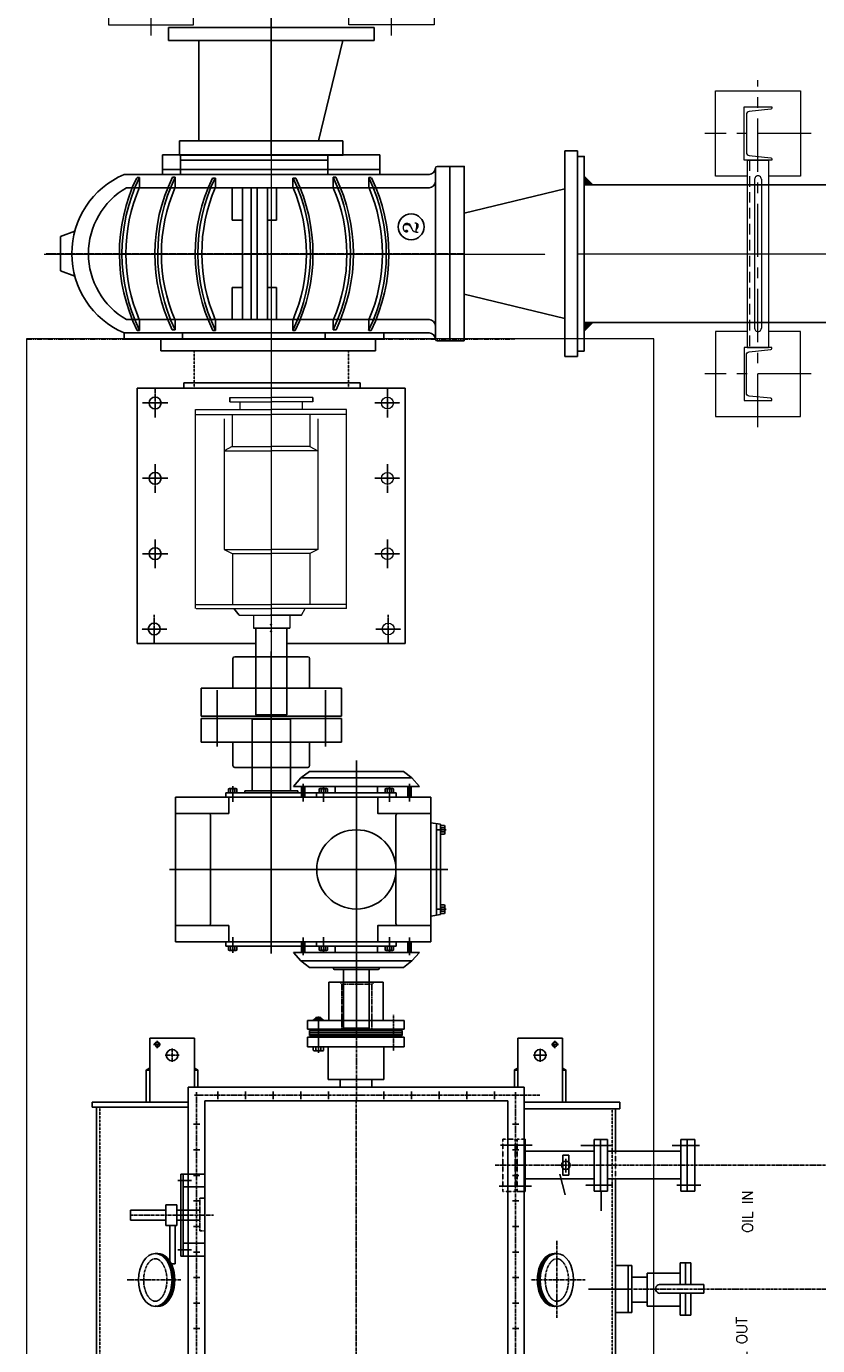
# Model space of a CAD drawing. Header units: inches. Extents: x -4968858 to -265257, y -220693 to 1871410.
# Tile 59 of 225: x -2011687 to -2009827, y 981075 to 984175. Entities that reach past the tile are written whole.
import ezdxf

# ---------------------------------------------------------------- set-up
doc = ezdxf.new("R2010")
doc.units = ezdxf.units.IN
doc.header["$MEASUREMENT"] = 0
doc.header["$PDSIZE"] = 0.25
for name, pattern in [('CENTER', [2, 1.25, -0.25, 0.25, -0.25]), ('CENTER2', [1.125, 0.75, -0.125, 0.125, -0.125]), ('CL-1', [1.25, 1, -0.125, 0, -0.125]), ('CONTINOUS', [0]), ('DASHED', [0.75, 0.5, -0.25]), ('HIDDEN', [0.375, 0.25, -0.125]), ('PHANTOM2', [1.25, 0.625, -0.125, 0.125, -0.125, 0.125, -0.125])]:
    doc.linetypes.add(name, pattern=pattern)
for name, color, linetype, lineweight in [('01_Pipe Support', 31, 'Continuous', 13), ('01_WALL', 54, 'Continuous', 15), ('CENTER', 1, 'CL-1', 13)]:
    doc.layers.add(name, color=color, linetype=linetype, lineweight=lineweight)
for name, color, linetype in [('1', 1, 'Continuous'), ('12.BASLPIPE', 96, 'Continuous'), ('2', 1, 'Continuous'), ('Layer1', 2, 'HIDDEN'), ('MOTOR', 62, 'Continuous'), ('PUMP', 4, 'Continuous'), ('stiffnen2', 225, 'Continuous')]:
    doc.layers.add(name, color=color, linetype=linetype)
doc.styles.add('ROMANS', font='romans.shx', dxfattribs={"width": 0.8})
doc.styles.add('ROMANT', font='ROMANT.SHX')

# ---------------------------------------------------------------- blocks, each defined once
blk = doc.blocks.new('500PST-TV')
h = blk.add_hatch()
h.set_pattern_fill('ANSI31', color=256, style=0)
h.set_pattern_definition([(135, (-14124.00146, -11302.66111), (0.08838834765, 0.08838834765), [])])
h.paths.add_polyline_path([(-201.5, 485.9), (-196.7, 485.9), (-201.5, 493.9)])
h = blk.add_hatch()
h.set_pattern_fill('ANSI31', color=256, style=0)
h.set_pattern_definition([(225, (-14124.00146, 12169.40942), (0.08838834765, -0.08838834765), [])])
h.paths.add_polyline_path([(-201.5, 380.9), (-196.7, 380.9), (-201.5, 372.9)])
h = blk.add_hatch()
h.set_pattern_fill('ANSI31', color=256, style=0)
h.set_pattern_definition([(135, (-14124.00146, -12167.66111), (0.08838834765, 0.08838834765), [])])
h.paths.add_polyline_path([(-201.5, -379.1), (-196.7, -379.1), (-201.5, -371.1)])
h = blk.add_hatch()
h.set_pattern_fill('ANSI31', color=256, style=0)
h.set_pattern_definition([(225, (-14124.00146, 11304.40942), (0.08838834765, -0.08838834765), [])])
h.paths.add_polyline_path([(-201.5, -484.1), (-196.7, -484.1), (-201.5, -492.1)])
at = {"color": 7}
for p, q in [((-288.5, 620.9), (-276.5, 620.9)), ((-965.5, 610.9), (-288.5, 610.9)), ((-201.5, 493.9), (-276.5, 493.9)), ((-201.5, 485.9), (-276.5, 485.9)), ((-276.5, 485.9), (-126.5, 485.9)), ((-201.5, 485.9), (-201.5, 493.9)), ((-126.5, 380.9), (-126.5, 485.9)), ((-1012.5, 395.9), (-241.5, 395.9)), ((-241.5, 380.9), (-126.5, 380.9)), ((-201.5, 372.9), (-241.5, 372.9)), ((-273.5, 356.6), (-981.5, 356.6)), ((-273.5, 0.4), (-273.5, 356.6)), ((-273.5, 0.4), (-273.5, -355.9)), ((-260.4, 8.4), (-260.4, -6.5)), ((-260.4, 8.4), (-260.4, -6.5)), ((-260.4, -6.6), (-260.4, 8.2)), ((-260.4, -6.6), (-260.4, 8.2)), ((-273.5, -355.9), (-981.5, -355.9)), ((-201.5, -371.1), (-241.5, -371.1)), ((-1012.5, -394.1), (-241.5, -394.1)), ((-241.5, -379.1), (-126.5, -379.1)), ((-126.5, -379.1), (-126.5, -484.1)), ((-201.5, -484.1), (-276.5, -484.1)), ((-276.5, -484.1), (-126.5, -484.1)), ((-201.5, -492.1), (-276.5, -492.1)), ((-201.5, -484.1), (-201.5, -492.1)), ((-960.4, -609.1), (-456.9, -609.1)), ((-392.1, -609.1), (-292.5, -609.1)), ((-292.5, -619.1), (-276.5, -619.1))]:
    blk.add_line(p, q, dxfattribs=at)
for p, q in [((-288.5, 620.9), (-288.5, 395.9)), ((-276.5, 620.9), (-276.5, 395.9)), ((-530.4, 530.8), (-554.4, 530.8)), ((-201.5, 493.9), (-196.7, 485.9)), ((-141.5, 476.9), (-141.5, 460.4)), ((-566.9, 438.8), (-656.9, 438.8)), ((-656.9, 438.8), (-656.9, 426.1)), ((-566.9, 447.9), (-566.9, 422.3)), ((-566.3, 447.9), (-517.8, 447.9)), ((-517.8, 447.9), (-517.8, 422.3)), ((-656.9, 426.1), (-566.9, 426.1)), ((-638.5, 407.5), (-638.5, 412.5)), ((-638.5, 412.5), (-446, 412.5)), ((-542.2, 407.5), (-638.5, 407.5)), ((-638.5, 407.5), (-638.5, 356.6)), ((-623.7, 419.7), (-623.7, 388)), ((-608.5, 356.6), (-608.5, 407.5)), ((-566.3, 422.3), (-517.8, 422.3)), ((-542.2, 407.5), (-446, 407.5)), ((-476, 356.6), (-476, 407.5)), ((-460.7, 419.7), (-460.7, 388)), ((-446, 407.5), (-446, 412.5)), ((-446, 407.5), (-446, 356.6)), ((-809, 368.7), (-809, 383.2)), ((-808.9, 368.4), (-808.9, 383.2)), ((-749, 368.7), (-749, 383.2)), ((-748.9, 368.4), (-748.9, 383.2)), ((-689, 368.7), (-689, 383.2)), ((-688.9, 368.4), (-688.9, 383.2)), ((-628.9, 368.4), (-628.9, 383.2)), ((-568.9, 368.4), (-568.9, 383.2)), ((-568.9, 368.4), (-568.9, 383.2)), ((-508.9, 368.4), (-508.9, 383.2)), ((-508.9, 368.4), (-508.9, 383.2)), ((-448.9, 368.4), (-448.9, 383.2)), ((-448.9, 368.4), (-448.9, 383.2)), ((-388.9, 368.4), (-388.9, 383.2)), ((-388.9, 368.4), (-388.9, 383.2)), ((-328.9, 368.4), (-328.9, 383.2)), ((-328.9, 368.4), (-328.9, 383.2)), ((-241.5, 0.4), (-241.5, 395.9)), ((-201.5, 372.9), (-201.5, 380.9)), ((-201.5, 372.9), (-196.7, 380.9)), ((-252, 325.9), (-269.5, 325.9)), ((-252, 260.9), (-269.5, 260.9)), ((-252, 195.9), (-269.5, 195.9)), ((-252, 130.9), (-269.5, 130.9)), ((-156.5, 98.6), (-156.5, 80)), ((-147.1, 101.6), (-155, 101.6)), ((-146.9, 95.3), (-155, 95.3)), ((-147, 89.4), (-147, 114.9)), ((-147, 114.9), (-124.2, 114.9)), ((-124.2, 114.9), (-124.2, 1.4)), ((-124.2, 103.8), (-120.5, 103.8)), ((-120.5, 1.2), (-120.5, 110.1)), ((-120.5, 110.1), (-108.6, 110.1)), ((-117.5, 1.2), (-117.5, 110.1)), ((-113.4, 1.2), (-113.4, 110.1)), ((-108.6, 1.2), (-108.6, 110.1)), ((-105.2, 103.8), (-108.6, 103.8)), ((-105.2, 114.9), (-105.2, 1.2)), ((-105.2, 114.9), (-85, 114.9)), ((-85, -0.9), (-85, 114.9)), ((-83, 98.3), (-80.8, 98.3)), ((-82.9, 98.6), (-82.9, 80)), ((-80.8, 98.3), (-80.8, 89.4)), ((-80.8, 94.4), (-77.7, 94.4)), ((-77.7, 95.3), (-77.7, 83.7)), ((-252, 65.9), (-269.5, 65.9)), ((-223.4, 66.8), (-148, 66.8)), ((-223.4, 66.8), (-223.4, 1.4)), ((-155.1, 77.4), (-147.1, 77.4)), ((-146.9, 83.7), (-155, 83.7)), ((-147, 1.2), (-147, 89.4)), ((-124.2, 75), (-120.5, 75)), ((-105.2, 75), (-108.6, 75)), ((-85, 65.2), (4.8, 65.2)), ((-83, 80.5), (-80.8, 80.5)), ((-80.8, 80.5), (-80.8, 89.5)), ((-80.8, 84.4), (-77.7, 84.4)), ((4.8, 65.2), (4.8, 0)), ((-223.4, 38.5), (-241.5, 38.5)), ((-241.5, 0.4), (-241.5, -394.1)), ((-223.4, -64), (-223.4, 1.4)), ((-147, 1.2), (-147, -112.5)), ((-124.2, -112.5), (-124.2, 1)), ((-120.5, -107.7), (-120.5, 1.2)), ((-117.5, -107.7), (-117.5, 1.2)), ((-113.4, -107.7), (-113.4, 1.2)), ((-108.6, -107.7), (-108.6, 1.2)), ((-105.2, -112.5), (-105.2, 1.2)), ((-85, 1.2), (-85, -112.5)), ((4.8, -62.4), (4.8, 0.1)), ((-223.4, -36.5), (-241.5, -36.5)), ((-252, -64.2), (-269.5, -64.2)), ((-223.4, -64), (-148, -64)), ((-124.2, -72.6), (-120.5, -72.6)), ((-105.2, -72.6), (-108.6, -72.6)), ((-85, -62.4), (4.8, -62.4)), ((-147, -112.5), (-124.2, -112.5)), ((-120.5, -101.4), (-124.5, -101.4)), ((-120.5, -107.7), (-108.6, -107.7)), ((-105.2, -101.4), (-108.6, -101.4)), ((-105.2, -112.5), (-85, -112.5)), ((-252, -129.2), (-269.5, -129.2)), ((-252, -194.2), (-269.5, -194.2)), ((-252, -259.2), (-269.5, -259.2)), ((-252.1, -324.6), (-269.7, -324.6)), ((-809, -381.3), (-809, -366.8)), ((-808.9, -381.6), (-808.9, -366.8)), ((-749, -381.3), (-749, -366.8)), ((-748.9, -381.6), (-748.9, -366.8)), ((-689, -381.3), (-689, -366.8)), ((-688.9, -381.6), (-688.9, -366.8)), ((-628.9, -381.6), (-628.9, -366.8)), ((-568.9, -381.6), (-568.9, -366.8)), ((-568.9, -381.6), (-568.9, -366.8)), ((-508.9, -381.6), (-508.9, -366.8)), ((-508.9, -381.6), (-508.9, -366.8)), ((-448.9, -381.6), (-448.9, -366.8)), ((-448.9, -381.6), (-448.9, -366.8)), ((-388.9, -381.6), (-388.9, -366.8)), ((-388.9, -381.6), (-388.9, -366.8)), ((-328.9, -381.6), (-328.9, -366.8)), ((-328.9, -381.6), (-328.9, -366.8)), ((-201.5, -371.1), (-201.5, -379.1)), ((-201.5, -371.1), (-196.7, -379.1)), ((-462.8, -372.9), (-462.8, -377.8)), ((-456.9, -396.5), (-456.9, -558.6)), ((-392.1, -396.5), (-392.1, -558.6)), ((-381.7, -372.9), (-381.7, -377.8)), ((-292.5, -619.1), (-292.5, -394.1)), ((-276.5, -619.1), (-276.5, -394.1)), ((-445.9, -478.4), (-494.3, -490.9)), ((-441.8, -492.2), (-409.7, -492.2)), ((-201.5, -492.1), (-196.7, -484.1)), ((-715.9, -545.3), (-715.9, -632.8)), ((-715.9, -545.3), (-715.9, -632.8)), ((-486, -575.2), (-531.9, -575.2)), ((-486, -558.6), (-486, -590.1)), ((-364.3, -558.6), (-486, -558.6)), ((-364.3, -573.9), (-486, -573.9)), ((-364.3, -558.6), (-364.3, -590.1)), ((-771, -609.3), (-771, -647.6)), ((-771, -609.3), (-771, -647.6)), ((-660.8, -609.3), (-660.8, -647.6)), ((-660.8, -609.3), (-660.8, -647.6)), ((-364.3, -590.1), (-486, -590.1)), ((-456.9, -590.1), (-456.9, -762.2)), ((-392.1, -590.1), (-392.1, -762.2)), ((-771, -638.3), (-660.8, -638.3)), ((-771, -638.3), (-660.8, -638.3)), ((-660.8, -647.6), (-771, -647.6)), ((-660.8, -647.6), (-771, -647.6)), ((-747, -683.1), (-747, -647.6)), ((-747, -683.1), (-747, -647.6)), ((-687.7, -683.1), (-687.7, -647.6)), ((-687.7, -683.1), (-687.7, -647.6)), ((-756.2, -683.1), (-756.2, -760.9)), ((-756.2, -683.1), (-717.3, -683.1)), ((-756.2, -683.1), (-756.2, -760.9)), ((-756.2, -683.1), (-717.3, -683.1)), ((-725.8, -712.9), (-725.8, -816.8)), ((-725.8, -712.9), (-725.8, -816.8)), ((-678.5, -683.1), (-717.3, -683.1)), ((-678.5, -683.1), (-717.3, -683.1)), ((-705.1, -712.9), (-705.1, -816.8)), ((-705.1, -712.9), (-705.1, -816.8)), ((-678.5, -683.1), (-678.5, -760.9)), ((-678.5, -683.1), (-678.5, -760.9)), ((-725.8, -760.9), (-777.2, -760.9)), ((-777.2, -773.4), (-777.2, -760.9)), ((-725.8, -760.9), (-777.2, -760.9)), ((-777.2, -773.4), (-777.2, -760.9)), ((-725.8, -773.4), (-777.2, -773.4)), ((-725.8, -773.4), (-777.2, -773.4)), ((-777.2, -773.4), (-777.2, -785.9)), ((-777.2, -773.4), (-777.2, -785.9)), ((-654.6, -760.9), (-705.1, -760.9)), ((-654.6, -760.9), (-705.1, -760.9)), ((-654.6, -773.4), (-705.1, -773.4)), ((-654.6, -773.4), (-705.1, -773.4)), ((-654.6, -760.9), (-654.6, -773.4)), ((-654.6, -760.9), (-654.6, -773.4)), ((-654.6, -785.9), (-654.6, -773.4)), ((-654.6, -785.9), (-654.6, -773.4)), ((-486, -762.2), (-486, -795.4)), ((-364.3, -762.2), (-486, -762.2)), ((-364.3, -762.2), (-364.3, -795.4)), ((-725.8, -785.9), (-777.2, -785.9)), ((-725.8, -785.9), (-777.2, -785.9)), ((-654.6, -785.9), (-705.1, -785.9)), ((-654.6, -785.9), (-705.1, -785.9)), ((-364.3, -777.6), (-486, -777.6)), ((-364.3, -795.4), (-486, -795.4)), ((-725.8, -816.8), (-705.1, -816.8))]:
    blk.add_line(p, q)
at = {"linetype": 'DASHED', "ltscale": 0.5}
for p, q in [((-965.5, 602.9), (-288.5, 602.9)), ((-960.4, -601.1), (-292.5, -601.1))]:
    blk.add_line(p, q, dxfattribs=at)
at = {"color": 1, "linetype": 'CENTER', "ltscale": 5}
for p, q in [((-694.6, 539.2), (-694.6, 411.7)), ((-542.2, 530.8), (-542.2, 336.3)), ((-253.3, 375.9), (-1005.7, 375.9)), ((-260.4, -430.7), (-260.4, 380.9)), ((16.8, 0.1), (-1288.6, 1)), ((-425.1, -325.9), (-425.1, -795.4)), ((-253, -374.1), (-1004.9, -374.1)), ((-694.6, -537.5), (-694.6, -409.9)), ((-783.2, -471.1), (-602.8, -471.1)), ((-715.9, -632.8), (-715.9, -1293.1)), ((-425.1, -795.4), (-425.1, -1207.9))]:
    blk.add_line(p, q, dxfattribs=at)
at = {"linetype": 'Continuous'}
for p, q in [((-554.4, 530.8), (-554.4, 447.9)), ((-530.4, 530.8), (-530.4, 447.9)), ((-554.4, 422.3), (-554.4, 368.1)), ((-530.4, 422.3), (-530.4, 368.1)), ((-486.4, -396.5), (-486.4, -377.8)), ((-363.9, -396.5), (-486.4, -396.5))]:
    blk.add_line(p, q, dxfattribs=at)
at = {"color": 7, "linetype": 'CENTER', "ltscale": 6}
blk.add_line((-150, 468.4), (-132.5, 468.4), dxfattribs=at)
at = {"color": 1, "linetype": 'CENTER', "ltscale": 0.5}
for p, q in [((-166.5, 449.4), (-166.5, 417.1)), ((-182.5, 433.4), (-150.9, 433.4))]:
    blk.add_line(p, q, dxfattribs=at)
at = {"color": 7, "linetype": 'DASHED', "ltscale": 4}
for p, q in [((-502.2, 368.1), (-579.4, 368.1)), ((-579.4, 368.1), (-579.4, 356.6)), ((-502.4, 356.8), (-502.4, 368.3)), ((0, 34.1), (-105.8, 34.1)), ((0, 34.1), (4.8, 38.9)), ((0, 34.1), (0, 0)), ((0, -36.3), (0, 0.1)), ((0, -36.3), (-105.8, -36.3)), ((0, -36.3), (4.8, -41.1))]:
    blk.add_line(p, q, dxfattribs=at)
at = {"linetype": 'CENTER'}
for p, q in [((-80.8, 95.3), (-77.7, 95.3)), ((-75.5, 89.4), (-160.7, 89.4)), ((-80.8, 83.7), (-77.7, 83.7))]:
    blk.add_line(p, q, dxfattribs=at)
at = {"linetype": 'CENTER', "ltscale": 0.5}
blk.add_line((-156.6, -87), (-71.4, -87), dxfattribs=at)
at = {"color": 1, "linetype": 'CENTER'}
for p, q in [((-474.3, -411.4), (-474.3, -335.1)), ((-377.9, -413.3), (-377.9, -338.8)), ((-182.5, -431.6), (-150.9, -431.6)), ((-166.5, -447.7), (-166.5, -415.4)), ((-472, -602.6), (-472, -538.5)), ((-378.3, -602.6), (-378.3, -527.1))]:
    blk.add_line(p, q, dxfattribs=at)
at = {"linetype": 'DASHED'}
for p, q in [((-486.4, -373), (-486.4, -344.2)), ((-363.9, -344.2), (-486.4, -344.2)), ((-363.9, -344.2), (-363.9, -373)), ((-363.9, -373), (-486.4, -373)), ((-363.9, -377.8), (-486.4, -377.8)), ((-363.9, -377.8), (-363.9, -396.5)), ((-455.6, -609.1), (-392.4, -609.1))]:
    blk.add_line(p, q, dxfattribs=at)
at = {"color": 1}
for p, q in [((-260.4, -381.6), (-260.4, -366.8)), ((-260.4, -381.6), (-260.4, -366.8)), ((-141.5, -475.1), (-141.5, -458.7))]:
    blk.add_line(p, q, dxfattribs=at)
at = {"color": 1, "linetype": 'CENTER', "ltscale": 6}
blk.add_line((-150, -466.6), (-132.5, -466.6), dxfattribs=at)
at = {"color": 3, "linetype": 'CENTER'}
for p, q in [((-378.3, -806.5), (-378.3, -742)), ((-472, -809.7), (-472, -753.4))]:
    blk.add_line(p, q, dxfattribs=at)
blk.add_lwpolyline([(-448.6, -498.8), (-401.6, -498.8), (-401.6, -485.4), (-448.6, -485.4)], close=True)
for centre, radius in [((-166.5, 433.4), 13.5), ((-166.5, -431.6), 13.5), ((-425.1, -492.2), 9.99)]:
    blk.add_circle(centre, radius)
for centre, radius, start, end in [((-152.4, 98.5), 4.06, 129.5502, 231.1387), ((-144.4, 89.5), 12.1, 151.0243, 208.9757), ((-87, 98.5), 4.06, 308.8613, 50.4498), ((-95, 89.5), 12.1, 331.0243, 28.9757), ((-152.4, 80.5), 4.07, 128.4173, 228.5736), ((-87, 80.5), 4.07, 311.4264, 51.5827), ((-715.6, -713.6), 10.6, 352.1756, 194.6875), ((-715.6, -713.6), 10.6, 352.1756, 194.6875)]:
    blk.add_arc(centre, radius, start, end)
at = {"color": 1, "linetype": 'CENTER', "ltscale": 5}
for points in [[(-744.6, 472.9), (-744.6, 471.9), (-744.5, 471), (-744.1, 469), (-743.8, 468), (-742.8, 465.9), (-742.2, 464.8), (-740.6, 462.6), (-739.7, 461.5), (-737.5, 459.2), (-736.2, 458.1), (-733.3, 456), (-731.7, 454.9), (-727.4, 452.5), (-724.4, 451.1), (-718, 448.8), (-714.6, 447.8), (-707.4, 446.4), (-703.6, 445.9), (-696, 445.5), (-692.2, 445.5), (-684.6, 446), (-680.8, 446.6), (-673.7, 448.1), (-670.3, 449.1), (-664, 451.5), (-661.1, 452.9), (-656, 455.9), (-653.8, 457.5), (-650.4, 460.5), (-649.2, 461.9), (-647.2, 464.6), (-646.4, 465.9), (-645.3, 468.4), (-645, 469.6), (-644.6, 472), (-644.6, 473.1), (-644.8, 475.4), (-645.1, 476.6), (-646.1, 479.1), (-646.7, 480.4), (-648.5, 483.1), (-649.7, 484.4), (-652.5, 487.1), (-654.1, 488.5), (-657.8, 491), (-659.9, 492.2), (-664.5, 494.4), (-667, 495.5), (-672.3, 497.2), (-675, 498), (-681.9, 499.4), (-686.1, 499.9), (-694.6, 500.3), (-698.9, 500.2), (-707.3, 499.4), (-711.4, 498.6), (-719.1, 496.6), (-722.8, 495.3), (-729.3, 492.3), (-732.2, 490.6), (-736.4, 487.5), (-738, 486.1), (-740.6, 483.2), (-741.6, 481.8), (-743.2, 479.1), (-743.8, 477.8), (-744.5, 475.3), (-744.6, 474.1), (-744.6, 472.9)], [(-744.6, -471.1), (-744.6, -470.2), (-744.5, -469.2), (-744.1, -467.2), (-743.8, -466.2), (-742.8, -464.1), (-742.2, -463.1), (-740.6, -460.9), (-739.7, -459.7), (-737.5, -457.5), (-736.2, -456.4), (-733.3, -454.2), (-731.7, -453.2), (-727.4, -450.7), (-724.4, -449.4), (-718, -447.1), (-714.6, -446.1), (-707.4, -444.7), (-703.6, -444.2), (-696, -443.7), (-692.2, -443.7), (-684.6, -444.3), (-680.8, -444.8), (-673.7, -446.4), (-670.3, -447.4), (-664, -449.7), (-661.1, -451.1), (-656, -454.1), (-653.8, -455.8), (-650.4, -458.8), (-649.2, -460.1), (-647.2, -462.8), (-646.4, -464.1), (-645.3, -466.7), (-645, -467.9), (-644.6, -470.2), (-644.6, -471.4), (-644.8, -473.7), (-645.1, -474.9), (-646.1, -477.4), (-646.7, -478.7), (-648.5, -481.3), (-649.7, -482.7), (-652.5, -485.4), (-654.1, -486.7), (-657.8, -489.3), (-659.9, -490.5), (-664.5, -492.7), (-667, -493.7), (-672.3, -495.5), (-675, -496.2), (-681.9, -497.6), (-686.1, -498.2), (-694.6, -498.6), (-698.9, -498.5), (-707.3, -497.6), (-711.4, -496.9), (-719.1, -494.9), (-722.8, -493.6), (-729.3, -490.6), (-732.2, -488.9), (-736.4, -485.7), (-738, -484.3), (-740.6, -481.5), (-741.6, -480.1), (-743.2, -477.4), (-743.8, -476), (-744.5, -473.5), (-744.6, -472.3), (-744.6, -471.1)]]:
    blk.add_open_spline(points, degree=3, knots=[0, 0, 0, 0, 0.140436, 0.140436, 0.280873, 0.280873, 0.421309, 0.421309, 0.561746, 0.561746, 0.702182, 0.702182, 0.842618, 0.842618, 1.053593, 1.053593, 1.264568, 1.264568, 1.475543, 1.475543, 1.686519, 1.686519, 1.897494, 1.897494, 2.108469, 2.108469, 2.319444, 2.319444, 2.530419, 2.530419, 2.700294, 2.700294, 2.870169, 2.870169, 3.040043, 3.040043, 3.209918, 3.209918, 3.379793, 3.379793, 3.549668, 3.549668, 3.719543, 3.719543, 3.889418, 3.889418, 4.059293, 4.059293, 4.229168, 4.229168, 4.399043, 4.399043, 4.634243, 4.634243, 4.869443, 4.869443, 5.104642, 5.104642, 5.339842, 5.339842, 5.575042, 5.575042, 5.752362, 5.752362, 5.929682, 5.929682, 6.107002, 6.107002, 6.283185, 6.283185, 6.283185, 6.283185], dxfattribs=at)
at = {"layer": 'Defpoints', "color": 0, "linetype": 'ByBlock'}
for p in [(-105.2, 114.9), (4.8, 64.8), (-105.2, -112.5), (-105.2, -112.5)]:
    blk.add_point(p, dxfattribs=at)
at = {"layer": 'Layer1', "color": 7}
for centre in [(-141.5, 468.4), (-141.5, -466.6)]:
    blk.add_circle(centre, 5.1, dxfattribs=at)
for centre, start, end in [((-141.5, 468.4), 180, 90), ((-141.5, -466.6), 270, 180)]:
    blk.add_arc(centre, 6, start, end, dxfattribs=at)
at = {"layer": 'stiffnen2'}
blk.add_ellipse((-694.6, 472.9), major_axis=(-62, 0), ratio=0.634625, dxfattribs=at)
for centre, start_param, end_param in [((-694.6, 466.4), 6.117577, 9.590386), ((-694.6, 469.9), 6.206866, 9.501097)]:
    blk.add_ellipse(centre, major_axis=(-62, 0), ratio=0.634625, start_param=start_param, end_param=end_param, dxfattribs=at)
at = {"layer": 'stiffnen2', "extrusion": (0, 0, -1)}
for centre, start_param, end_param in [((-694.6, -464.6), 6.117577, 9.590386), ((-694.6, -468.1), 6.206866, 9.501097)]:
    blk.add_ellipse(centre, major_axis=(-62, 0), ratio=0.634625, start_param=start_param, end_param=end_param, dxfattribs=at)
blk.add_ellipse((-694.6, -471.1), major_axis=(-62, 0), ratio=0.634625, dxfattribs=at)
at = {"style": 'ROMANS'}
for s, p in [('OIL OUT', (-912.8, -918.2)), ('OIL IN', (-583.8, -931.7))]:
    blk.add_text(s, height=25, dxfattribs=at).set_placement(p)
blk = doc.blocks.new('Hex Nut - 10 mm side')
at = {"color": 0, "linetype": 'Continuous'}
for p, q in [((-9.2, -6.8), (-9.2, 6.8)), ((-0.7, 9.1), (-8.5, 9.1)), ((-0.7, 4.5), (-8.5, 4.5)), ((0, -6.8), (0, 6.8)), ((-0.7, -4.5), (-8.5, -4.5)), ((-0.7, -9.1), (-8.5, -9.1))]:
    blk.add_line(p, q, dxfattribs=at)
for centre, radius, start, end in [((-5, 6.8), 4.19, 147.1328, 212.8672), ((6.6, 0), 15.7, 163.2214, 196.7786), ((-4.2, 6.8), 4.19, 327.1328, 32.8672), ((-15.7, 0), 15.7, 343.2214, 16.7787), ((-5, -6.8), 4.19, 147.1328, 212.8672), ((-4.2, -6.8), 4.19, 327.1328, 32.8672)]:
    blk.add_arc(centre, radius, start, end, dxfattribs=at)
blk = doc.blocks.new('200FC-TV')
for p, q in [((-170, 425), (170, 425)), ((-170, 425), (-170, -175.3)), ((170, 425), (170, -175.3)), ((-126.8, 342.8), (126.8, 342.8)), ((-180, 307.1), (-180, -93.9)), ((-180, 307.1), (-170, 307.1)), ((180, 307.1), (170, 307.1)), ((180, 307.1), (180, -93.9)), ((-185, 262.5), (-180, 262.5)), ((-185, 262.5), (-185, 137.5)), ((-353, 245), (-355, 243)), ((-353, 245), (-185, 245)), ((-353, 155), (-355, 157)), ((-353, 155), (-185, 155)), ((-215, 130.2), (-230, 110.5)), ((-195, 148), (-215, 130.2)), ((-215, 130.2), (-215, -130.2)), ((-195, 148), (-195, -148)), ((-170, 129), (-195, 129)), ((-185, 137.5), (-180, 137.5)), ((170, 129), (195, 129)), ((195, 148), (195, -148)), ((195, 148), (215, 130.2)), ((215, 130.2), (215, -130.2)), ((215, 130.2), (230, 110.5)), ((-230, 110.5), (-230, -110.5)), ((-170, 121), (-195, 121)), ((-180, 93.9), (-170, 93.9)), ((170, 121), (195, 121)), ((180, 93.9), (170, 93.9)), ((230, 110.5), (230, -110.5)), ((-195, 50), (-180, 50)), ((195, 50), (180, 50)), ((233, 53.7), (230, 53.7)), ((235, 30), (235, 51.7)), ((235, 30), (373, 30)), ((235, 30), (235, -30)), ((373, 30), (373, -30)), ((373, 30), (375, 28)), ((375, 28), (375, -28)), ((235, -30), (373, -30)), ((235, -30), (235, -51.7)), ((373, -30), (375, -28)), ((-195, -50), (-180, -50)), ((195, -50), (180, -50)), ((233, -53.7), (230, -53.7)), ((-215, -130.2), (-230, -110.5)), ((-170, -121), (-195, -121)), ((-180, -93.9), (-170, -93.9)), ((-126.8, -93.1), (126.8, -93.1)), ((180, -93.9), (170, -93.9)), ((170, -121), (195, -121)), ((215, -130.2), (230, -110.5)), ((-195, -148), (-215, -130.2)), ((-170, -129), (-195, -129)), ((170, -129), (195, -129)), ((195, -148), (215, -130.2)), ((-170, -175.3), (170, -175.3)), ((-109.9, -175.3), (-106.1, -198)), ((109.9, -175.3), (106.1, -198)), ((-107.8, -188), (107.8, -188)), ((-106.1, -198), (106.1, -198))]:
    blk.add_line(p, q)
at = {"ltscale": 3}
for p, q in [((-355, 243), (-355, 157)), ((-353, 245), (-353, 155))]:
    blk.add_line(p, q, dxfattribs=at)
for points in [[(-170, 425), (-131.8, 425), (-131.8, 300), (-170, 300)], [(170, 425), (131.8, 425), (131.8, 300), (170, 300)], [(-170, -175.3), (-131.8, -175.3), (-131.8, -50.3), (-170, -50.3)], [(170, -175.3), (131.8, -175.3), (131.8, -50.3), (170, -50.3)]]:
    blk.add_lwpolyline(points, close=True)
blk.add_circle((0, 0), 93.1)
for centre, radius, start, end in [((-126.8, 347.8), 5, 180, 270), ((126.8, 347.8), 5, 270, 0), ((233, 51.7), 2, 0, 90), ((233, -51.7), 2, 270, 0), ((-126.8, -98.1), 5, 90, 180), ((126.8, -98.1), 5, 0, 90)]:
    blk.add_arc(centre, radius, start, end)
at = {"layer": '1', "ltscale": 3}
for p, q in [((0, 439.5), (0, -214.6)), ((-355, 200), (197.6, 200)), ((-255.8, 0), (389.2, 0))]:
    blk.add_line(p, q, dxfattribs=at)
at = {"layer": '1', "ltscale": 0.2}
for p, q in [((-159.2, 290.7), (-195.7, 290.7)), ((159.2, 290.7), (195.7, 290.7)), ((-160, 125), (-201.6, 125)), ((160, 125), (201.6, 125)), ((-159.2, 77.5), (-195.7, 77.5)), ((159.2, 77.5), (195.7, 77.5)), ((-159.2, -77.5), (-195.7, -77.5)), ((159.2, -77.5), (195.7, -77.5)), ((-160, -125), (-201.6, -125)), ((160, -125), (201.6, -125)), ((-93.2, -211), (-93.2, -187.8)), ((93.2, -211), (93.2, -187.8))]:
    blk.add_line(p, q, dxfattribs=at)
for p, xscale, yscale, zscale in [((-180, 290.7), 1.100000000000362, 1.100000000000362, 1.100000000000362), ((180, 290.7), -1.100000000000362, 1.10000000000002, 1.1), ((-180, 77.5), 1.100000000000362, 1.100000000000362, 1.100000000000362), ((180, 77.5), -1.100000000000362, 1.099999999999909, 1.1)]:
    blk.add_blockref('Hex Nut - 10 mm side', p, dxfattribs=dict(xscale=xscale, yscale=yscale, zscale=zscale))
for p, xscale, yscale, zscale, rotation in [((-180, -77.5), -1.100000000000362, 1.099999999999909, 1.1, 180), ((180, -77.5), 1.100000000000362, 1.100000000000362, 1.100000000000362, 180), ((-93.2, -208.1), -1.100000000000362, 1.100000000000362, 1.1, 90), ((93.2, -208.1), 1.100000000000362, 1.100000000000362, 1.100000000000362, 270)]:
    blk.add_blockref('Hex Nut - 10 mm side', p, dxfattribs=dict(xscale=xscale, yscale=yscale, zscale=zscale, rotation=rotation))
blk = doc.blocks.new('330-COUPLING')
for p, q in [((140, 165), (84, 165)), ((84, 165), (84, -165)), ((140, 165), (140, -165)), ((211, 165), (145, 165)), ((145, 165), (145, -165)), ((211, 165), (211, -165)), ((25, 86), (25, -86)), ((84, 90), (29, 90)), ((281, 90), (211, 90)), ((285, 86), (285, -86)), ((84, -90), (29, -90)), ((281, -90), (211, -90)), ((140, -165), (84, -165)), ((211, -165), (145, -165))]:
    blk.add_line(p, q)
for centre, start, end in [((29, 86), 90, 180), ((281, 86), 0, 90), ((29, -86), 180, 270), ((281, -86), 270, 0)]:
    blk.add_arc(centre, 4, start, end)
at = {"layer": '1'}
for p, q in [((73.9, 127.5), (138.7, 127.5)), ((206.1, 127.5), (141.3, 127.5)), ((73.9, -127.5), (138.7, -127.5)), ((206.1, -127.5), (141.3, -127.5))]:
    blk.add_line(p, q, dxfattribs=at)
at = {"layer": '1', "ltscale": 2}
for p, q in [((152.6, 0), (16.9, 0)), ((296.9, 0), (136.2, 0))]:
    blk.add_line(p, q, dxfattribs=at)
blk = doc.blocks.new('EFGF')
for p, q in [((31464.6, 7389), (31440.9, 7389)), ((31441.1, 7389), (31441.1, 7395)), ((31776.5, 7389), (31800.2, 7389)), ((31800.1, 7389), (31800.1, 7395)), ((31442.6, 7305.7), (31442.6, 7312.4)), ((31442.6, 7305.7), (31442.6, 7312.4)), ((31464.6, 7305.7), (31442.6, 7305.7)), ((31777.4, 7305.2), (31800.8, 7305.2)), ((31800.8, 7305.2), (31800.8, 7311.8)), ((31440.9, 7210.5), (31440.9, 7216.6)), ((31464.6, 7210.5), (31440.9, 7210.5)), ((31777.4, 7210.7), (31798.9, 7210.7)), ((31798.9, 7210.7), (31798.9, 7217.7)), ((31464.6, 7029.1), (31440.9, 7029.1)), ((31440.9, 7029.1), (31440.9, 7023.1)), ((31777.4, 7029), (31798.9, 7029)), ((31798.9, 7029), (31798.9, 7021.9)), ((31464.6, 6933.9), (31442.6, 6933.9)), ((31442.6, 6933.9), (31442.6, 6927.3)), ((31442.6, 6933.9), (31442.6, 6927.3)), ((31777.4, 6934.5), (31800.8, 6934.5)), ((31800.8, 6934.5), (31800.8, 6927.8)), ((31776.5, 6850.7), (31800.2, 6850.7)), ((31800.1, 6850.7), (31800.1, 6844.6))]:
    blk.add_line(p, q)
at = {"layer": 'PUMP'}
for centre, radius, start, end in [((31621.1, 7025.2), 411.3, 64.2785, 115.9635), ((31621.1, 7019.2), 411.3, 64.2082, 115.9668), ((31621.1, 7026.3), 395, 66.6995, 113.3417), ((31621.1, 6941.8), 411.3, 64.1002, 115.7255), ((31621.1, 6935.2), 411.3, 64.1002, 115.7255), ((31620.4, 6942.7), 395, 66.5791, 113.2213), ((31621.1, 6846.8), 411.3, 64.3922, 115.9808), ((31621.1, 6840.8), 411.3, 64.3922, 115.9808), ((31621.1, 6847.9), 395, 66.6995, 113.3417), ((31621.1, 7398.8), 411.3, 244.0192, 295.6078), ((31621.1, 7392.8), 411.3, 244.0192, 295.6078), ((31621.1, 7391.8), 395, 246.6583, 293.3005), ((31621.1, 7304.5), 411.3, 244.2745, 295.8998), ((31621.1, 7297.8), 411.3, 244.2745, 295.8998), ((31620.4, 7296.9), 395, 246.7787, 293.4209), ((31621.1, 7220.4), 411.3, 244.0332, 295.7918), ((31621.1, 7213.3), 395, 246.6583, 293.3005), ((31621.1, 7214.4), 411.3, 244.0365, 295.7215)]:
    blk.add_arc(centre, radius, start, end, dxfattribs=at)
blk = doc.blocks.new('150 510-TV')
at = {"color": 1, "linetype": 'CENTER', "lineweight": 9}
for p, q in [((345.4, 793.8), (345.4, -383.9)), ((578.2, 259.7), (-813.3, 259.7))]:
    blk.add_line(p, q, dxfattribs=at)
for p, q in [((305.6, 755), (293.1, 721.6)), ((386.7, 755), (399.2, 721.6)), ((-569.6, 574.7), (30.4, 574.7)), ((30.4, -55.3), (30.4, 574.7)), ((189.7, 569.2), (166, 569.2)), ((166.1, 569.2), (166.1, 575.2)), ((578.2, 515.2), (532.3, 515.2)), ((30.4, 464.9), (42.6, 464.9)), ((-740.6, 292.6), (-737, 296.3)), ((-740.6, 292.6), (-740.6, 259.7)), ((-737, 296.3), (-737, 259.7)), ((-740.6, 226.9), (-740.6, 259.7)), ((-737, 223.2), (-737, 259.7)), ((-740.6, 226.9), (-737, 223.2)), ((578.2, 4.2), (532.3, 4.2)), ((-569.6, -55.3), (30.4, -55.3)), ((145.1, -126.1), (346.2, -126.1)), ((551.2, -160), (551.2, -130))]:
    blk.add_line(p, q)
at = {"color": 0}
for p, q in [((305.6, 755), (386.7, 755)), ((-569.6, 296.3), (-569.6, 574.7)), ((544.3, 4.2), (544.3, 515.2)), ((-569.6, -55.3), (-569.6, 223.2)), ((117.9, 14.4), (145.3, 14.4))]:
    blk.add_line(p, q, dxfattribs=at)
at = {"linetype": 'HIDDEN'}
for p, q in [((30.4, 441.3), (117.9, 441.3)), ((30.4, 78.2), (117.9, 78.2))]:
    blk.add_line(p, q, dxfattribs=at)
for centre, radius, start, end in [((346.2, 526.3), 202.3, 23.1061, 156.8939), ((346.2, 510.9), 178.6, 29.8152, 150.1848)]:
    blk.add_arc(centre, radius, start, end)
at = {"layer": '1', "linetype": 'CENTER2', "ltscale": 0.5}
for p, q in [((-535.6, 564.2), (-535.6, 505.2)), ((-358.6, 562.2), (-358.6, 503.2)), ((-181.6, 562.2), (-181.6, 503.2)), ((-4.6, 562.2), (-4.6, 503.2)), ((-569.4, 534.7), (-502, 534.7)), ((-392.4, 532.7), (-325, 532.7)), ((-215.4, 532.7), (-148, 532.7)), ((-38.4, 532.7), (29, 532.7)), ((-535.7, -44.8), (-535.7, 14.2)), ((-358.6, -42.7), (-358.6, 16.3)), ((-181.6, -42.7), (-181.6, 16.3)), ((-4.6, -42.7), (-4.6, 16.3)), ((-569.4, -15.3), (-502, -15.3)), ((-392.4, -13.2), (-325, -13.2)), ((-215.4, -13.2), (-148, -13.2)), ((-38.3, -13.2), (29.1, -13.2))]:
    blk.add_line(p, q, dxfattribs=at)
at = {"layer": '2', "lineweight": 13}
for p, q in [((-487.5, 437.5), (-19.5, 437.5)), ((-487.5, 436.3), (-487.5, 259.7)), ((-477.9, 436.3), (-477.9, 259.7)), ((-31.5, 437.5), (-31.5, 260.9)), ((-19.5, 437.5), (-19.5, 259.7)), ((-358.4, 350.7), (-477.9, 350.7)), ((-348.7, 370.1), (-358.4, 351.8)), ((-358.4, 351.8), (-358.4, 260.9)), ((-348.7, 370.1), (-348.7, 260.9)), ((-41.8, 370.1), (-348.7, 370.1)), ((-116.8, 370.1), (-116.8, 260.9)), ((-107, 351.8), (-116.8, 370.1)), ((-107, 351.8), (-107, 260.9)), ((-31.5, 351.8), (-107, 351.8)), ((-1.7, 357.1), (-1.7, 259.7)), ((-1.7, 357.1), (8.1, 357.1)), ((8.1, 357.1), (-1.7, 357.1)), ((8.1, 357.1), (8.1, 259.7)), ((-503.2, 335.1), (-503.2, 263.2)), ((-19.5, 332.8), (-1.7, 332.8)), ((-533.6, 301.8), (-533.6, 215.8)), ((-503.2, 301.8), (-533.6, 301.8)), ((-487.5, 83.2), (-487.5, 259.7)), ((-477.9, 83.2), (-477.9, 259.7)), ((-358.4, 168.8), (-358.4, 259.7)), ((-348.7, 150.6), (-348.7, 259.7)), ((-116.8, 150.6), (-116.8, 259.7)), ((-107, 168.8), (-107, 259.7)), ((-31.5, 83.2), (-31.5, 259.7)), ((-19.5, 83.2), (-19.5, 259.7)), ((-1.7, 162.3), (-1.7, 259.7)), ((8.1, 162.3), (8.1, 259.7)), ((-503.2, 215.8), (-533.6, 215.8)), ((-503.2, 189), (-487.5, 180)), ((-19.5, 186.7), (-1.7, 186.7)), ((-358.4, 168.8), (-477.9, 168.8)), ((-348.7, 150.6), (-358.4, 168.8)), ((-107, 168.8), (-116.8, 150.6)), ((-31.5, 168.8), (-107, 168.8)), ((8.1, 162.3), (-1.7, 162.3)), ((-1.7, 162.3), (8.1, 162.3)), ((-41.8, 150.6), (-348.7, 150.6)), ((-487.5, 83.2), (-19.5, 83.2))]:
    blk.add_line(p, q, dxfattribs=at)
at = {"layer": '2'}
for p, q in [((-503.2, 335.1), (-487.5, 347.9)), ((-503.2, 189), (-503.2, 262.1))]:
    blk.add_line(p, q, dxfattribs=at)
for centre in [(-535.6, 534.7), (-358.6, 532.7), (-181.6, 532.7), (-4.6, 532.7)]:
    blk.add_circle(centre, 14, dxfattribs=at)
at = {"layer": '2', "lineweight": 13}
for centre in [(-358.6, -13.2), (-181.6, -13.2), (-4.6, -13.2), (-535.6, -15.3)]:
    blk.add_circle(centre, 14, dxfattribs=at)
at = {"layer": '2', "color": 6, "linetype": 'HIDDEN'}
for p in [(-541.2, 260.9), (-541.2, 259.7), (-525.4, 260.9), (-525.4, 260.9), (-525.4, 259.7), (-525.4, 259.7)]:
    blk.add_point(p, dxfattribs=at)
at = {"layer": 'CENTER', "linetype": 'CENTER2', "lineweight": 9}
blk.add_line((346.2, -194), (346.2, 789.9), dxfattribs=at)
at = {"layer": 'MOTOR'}
for p, q in [((-533.6, 296.3), (-737, 296.3)), ((-533.6, 223.2), (-737, 223.2))]:
    blk.add_line(p, q, dxfattribs=at)
at = {"layer": 'PUMP'}
for p, q in [((145.3, -4.9), (145.3, 605.7)), ((145.3, 605.7), (160.1, 605.7)), ((160.1, 605.7), (160.1, -111.1)), ((191.2, 599.7), (191.2, -111.1)), ((501.2, 599.7), (501.2, -111.1)), ((532.3, 605.7), (532.3, -111.1)), ((145.3, 519.5), (117.9, 519.5)), ((117.9, 14.4), (117.9, 519.5)), ((578.2, 515.2), (578.2, 4.2)), ((145.3, 468), (160.1, 468)), ((578.2, 472.9), (532.3, 472.9)), ((566, 472.9), (566, 126.4)), ((42.6, 51), (42.6, 464.9)), ((191.2, 351.7), (267, 351.7)), ((191.2, 351.7), (267, 351.7)), ((267, 327), (267, 351.7)), ((267, 327), (267, 351.7)), ((425.3, 351.7), (501.2, 351.7)), ((425.3, 327), (425.3, 351.7)), ((425.3, 351.7), (501.2, 351.7)), ((425.3, 327), (425.3, 351.7)), ((501.2, 327), (191.2, 327)), ((501.2, 327), (191.2, 327)), ((-533.6, 215.8), (-533.6, 301.8)), ((191.2, 306.9), (501.2, 306.9)), ((191.2, 293.2), (501.2, 293.2)), ((501.2, 268.5), (191.2, 268.5)), ((501.2, 268.5), (191.2, 268.5)), ((267, 247.7), (267, 268.5)), ((267, 247.7), (267, 268.5)), ((425.3, 247.7), (425.3, 268.5)), ((425.3, 247.7), (425.3, 268.5)), ((191.2, 247.7), (267, 247.7)), ((191.2, 247.7), (267, 247.7)), ((425.3, 247.7), (501.2, 247.7)), ((430.7, 247.7), (501.2, 247.7)), ((145.3, 132.8), (160.1, 132.8)), ((578.2, 126.4), (532.3, 126.4)), ((30.4, 51), (42.6, 51)), ((145.3, -4.9), (160.1, -4.9)), ((141.2, -160), (141.2, -130)), ((547.3, -126.1), (346.2, -126.1)), ((551.2, -160), (141.2, -160))]:
    blk.add_line(p, q, dxfattribs=at)
for centre, radius, start, end in [((145.1, -111.1), 15, 270, 0), ((176.2, -111.1), 15, 270, 0), ((516.2, -111.1), 15, 180, 270), ((547.3, -111.1), 15, 180, 270), ((145.1, -130), 3.9, 90, 180), ((547.3, -130), 3.9, 0, 90)]:
    blk.add_arc(centre, radius, start, end, dxfattribs=at)
at = {"xscale": -1, "rotation": 180}
blk.add_blockref('EFGF', (-31275, 7419.8), dxfattribs=at)
blk = doc.blocks.new('A$C11FB3BBB')
at = {"color": 8, "linetype": 'PHANTOM2', "ltscale": 20}
blk.add_line((1682, 342.6), (1682, -807.4), dxfattribs=at)
for p, q in [((2384.3, -474.6), (2384.3, 8.4)), ((2384.3, 8.4), (2414.3, 8.4)), ((2414.3, 8.4), (2414.3, -474.6)), ((2148.2, -62.6), (2384.3, -62.6)), ((2384.3, -400.9), (2148.2, -344.1)), ((2414.3, -474.6), (2384.3, -474.6)), ((1731, -922.8), (1787.8, -686.7)), ((2035.1, -922.8), (1978.3, -686.7)), ((1641.5, -922.8), (2124.5, -922.8)), ((1641.5, -952.8), (1641.5, -922.8)), ((2124.5, -922.8), (2124.5, -952.8)), ((2124.5, -952.8), (1641.5, -952.8))]:
    blk.add_line(p, q)
for points in [[(2148.2, -401.6), (2148.2, -17.5), (2114.3, -17.5), (2114.3, -401.6)], [(1678, -686.7), (2088, -686.7), (2088, -652.8), (1678.1, -652.8)]]:
    blk.add_lwpolyline(points, close=True)
blk.add_circle((1946.2, -561.8), 30.4)
at = {"layer": '1', "ltscale": 0.5}
blk.add_line((2114.3, -233.1), (2462.7, -233.1), dxfattribs=at)
for name, p in [('150 510-TV', (1536.9, -492.8)), ('500PST-TV', (166.5, -433.3)), ('330-COUPLING', (651.3, -233.1))]:
    blk.add_blockref(name, p)
at = {"xscale": -1}
blk.add_blockref('200FC-TV', (436.3, -433.1), dxfattribs=at)
at = {"color": 6, "style": 'ROMANT'}
blk.add_text('2', height=35.2, dxfattribs=at).set_placement((1929.2, -578.7))
blk = doc.blocks.new('PS_1')
at = {"layer": '01_Pipe Support', "color": 1, "linetype": 'CENTER', "ltscale": 100}
for p, q in [((-282.5, -125), (-282.5, 125)), ((282.5, -125), (282.5, 125)), ((-407.5, 0), (407.5, 0))]:
    blk.add_line(p, q, dxfattribs=at)
at = {"layer": '01_Pipe Support'}
for p, q in [((220, 25), (-220, 25)), ((-220, 25), (-220, -25)), ((174.9, 8), (-174.9, 8)), ((220, 25), (220, -25)), ((220, -25), (-220, -25)), ((174.9, -8), (-174.9, -8))]:
    blk.add_line(p, q, dxfattribs=at)
at = {"layer": '01_Pipe Support', "linetype": 'HIDDEN', "ltscale": 100}
blk.add_line((220, 20), (-220, 20), dxfattribs=at)
at = {"layer": '01_Pipe Support'}
for points in [[(-182.5, 25), (-182.5, 100), (-382.5, 100), (-382.5, -100), (-182.5, -100), (-182.5, -25)], [(182.5, 25), (182.5, 100), (382.5, 100), (382.5, -100), (182.5, -100), (182.5, -25)]]:
    blk.add_lwpolyline(points, dxfattribs=at)
for points in [[(-345, 32.5), (-345, -32.5), (-342.1, -32.5, 0.383864), (-339.7, -30.4), (-334.4, 20.5, -0.383864), (-326.9, 27.2), (-238.1, 27.2, -0.383864), (-230.6, 20.5), (-225.3, -30.4, 0.383864), (-222.9, -32.5), (-220, -32.5), (-220, 32.5)], [(345, 32.5), (345, -32.5), (342.1, -32.5, -0.383864), (339.7, -30.4), (334.4, 20.5, 0.383864), (326.9, 27.2), (238.1, 27.2, 0.383864), (230.6, 20.5), (225.3, -30.4, -0.383864), (222.9, -32.5), (220, -32.5), (220, 32.5)]]:
    blk.add_lwpolyline(points, format="xyb", close=True, dxfattribs=at)
for centre, start, end in [((-174.9, 0), 89.8029, 270), ((174.9, 0), 270, 90.1971)]:
    blk.add_arc(centre, 8, start, end, dxfattribs=at)
blk = doc.blocks.new('A$C1F1B71E3')
for points in [[(59846.5, 24233.7), (59846.5, 24213.7), (59866.5, 24213.7)], [(59846.5, 23869.9), (59846.5, 23889.9), (59866.5, 23889.9)]]:
    blk.add_hatch(color=256).paths.add_polyline_path(points)
for p, q in [((59866.5, 24213.7), (59846.5, 24233.7)), ((59846.5, 24213.7), (59866.5, 24213.7)), ((59846.5, 23889.9), (59866.5, 23889.9)), ((59866.5, 23889.9), (59846.5, 23869.9))]:
    blk.add_line(p, q)
at = {"layer": '01_WALL', "color": 2, "ltscale": 20}
blk.add_lwpolyline([(58535.1, 23851.8), (58535.1, 19311.8), (60010.1, 19311.8), (60010.1, 23851.8)], close=True, dxfattribs=at)
at = {"layer": '12.BASLPIPE'}
for p, q in [((61262.9, 24213.7), (59846.5, 24213.7)), ((61262.9, 23889.9), (59846.5, 23889.9))]:
    blk.add_line(p, q, dxfattribs=at)
blk.add_lwpolyline([(59846.5, 23823.2), (59846.5, 24280.4), (59830.5, 24280.4), (59830.5, 23823.2)], close=True, dxfattribs=at)
at = {"layer": 'CENTER'}
blk.add_line((59830.5, 24051.8), (61278.9, 24051.8), dxfattribs=at)
blk.add_blockref('PS_1', (59110.8, 24689.8))
at = {"rotation": 90}
for name, p in [('A$C11FB3BBB', (58877.7, 22168.8)), ('PS_1', (60254.7, 24051.8))]:
    blk.add_blockref(name, p, dxfattribs=at)
blk = doc.blocks.new('AHP BLOCK')
at = {"xscale": 0.001, "yscale": 0.001, "zscale": 0.001}
blk.add_blockref('A$C1F1B71E3', (-166.1155, 61.8393), dxfattribs=at)

msp = doc.modelspace()

# ---------------------------------------------------------------- block references
at = {"color": 1, "linetype": 'CONTINOUS', "lineweight": 15, "xscale": 1000, "yscale": 1000, "zscale": 1000}
msp.add_blockref('AHP BLOCK', (-1904106.5, 897749.5), dxfattribs=at)

doc.saveas('drawing.dxf')
